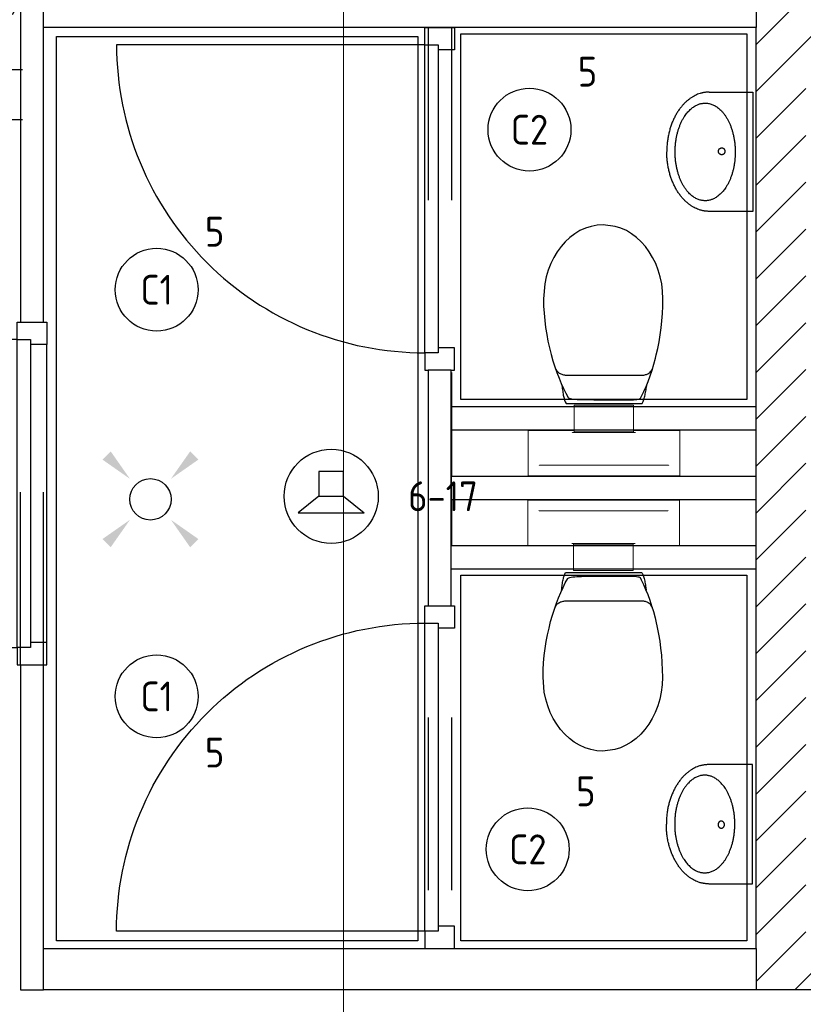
# Model space of a CAD drawing. Header units: millimetres. Extents: x -38031 to 110605, y -30229 to 92226.
# Tile 178 of 256: x 75883 to 78247, y 18356 to 21329. Entities that reach past the tile are written whole.
import ezdxf
from ezdxf.enums import TextEntityAlignment as Align

# ---------------------------------------------------------------- set-up
doc = ezdxf.new("R2010")
doc.units = ezdxf.units.MM
doc.header["$LTSCALE"] = 50
doc.set_wipeout_variables(frame=1)
for name, pattern in [('HIDDEN2', [4.7625, 3.175, -1.5875]), ('STYLE_01', [0.41664, 0.20828, -0.20836]), ('STYLE_07', [1.875, 0.625, -0.20828, 0.625, -0.20836, 0.06943, -0.13893])]:
    doc.linetypes.add(name, pattern=pattern)
for name, color, linetype in [('AL$1A---_ALGEMEEN', 8, 'Continuous'), ('AM$1A---_ARCERING', 8, 'Continuous'), ('BOUWKUNDIG', 8, 'Continuous'), ('EB6421--_ATTRIB', 2, 'Continuous'), ('EL6121--', 3, 'Continuous'), ('EL6222--', 3, 'Continuous'), ('EL6311--', 3, 'Continuous'), ('EL6421--', 3, 'Continuous')]:
    doc.layers.add(name, color=color, linetype=linetype)
doc.layers.add('stramien', color=1, linetype='Continuous', lineweight=15)
doc.styles.add('BURO-018', font='iso.shx', dxfattribs={"height": 90})
doc.styles.add('NORATT', font='isocp.shx')

# ---------------------------------------------------------------- blocks, each defined once
blk = doc.blocks.new('E00411')
at = {"color": 0, "linetype": 'Continuous'}
blk.add_circle((0, 0), 1.25, dxfattribs=at)
for points in [[(-2.892, 2.396), (-2.396, 2.892), (-1.237, 1.237)], [(2.396, 2.892), (2.892, 2.396), (1.237, 1.237)], [(-2.396, -2.892), (-2.892, -2.396), (-1.237, -1.237)], [(2.892, -2.396), (2.396, -2.892), (1.237, -1.237)]]:
    blk.add_solid(points, dxfattribs=at)
at = {"color": 0, "linetype": 'Continuous', "style": 'BURO-018'}
for tag, p in [('E_GKAST', (0, 8)), ('E_GROEP', (0, 5)), ('E_SLET1', (4.5, 2)), ('E_GROEP', (0, 0)), ('E_GKAST', (0, 0))]:
    blk.add_attdef(tag, text='', height=1.8, dxfattribs=at).set_placement(p, align=Align.MIDDLE)
at = {"color": 0, "linetype": 'Continuous', "style": 'BURO-018', "flags": 1}
for tag, p in [('E_SGROEP', (4.5, 5)), ('E_MATCODE', (0, 0)), ('E_SGROEP', (0, 0))]:
    blk.add_attdef(tag, text='', height=1.8, dxfattribs=at).set_placement(p, align=Align.MIDDLE)
blk = doc.blocks.new('1115B3A')
at = {"color": 0, "linetype": 'Continuous'}
blk.add_circle((0, 0), 2.5, dxfattribs=at)
at = {"color": 0, "linetype": 'Continuous', "style": 'BURO-018'}
for tag, p in [('E_GKAST', (0, 8)), ('E_GROEP', (0, 5)), ('E_SGROEP', (4.5, 5)), ('E_ARMCODE', (0, 0)), ('E_SLET', (4.5, -1))]:
    blk.add_attdef(tag, text='', height=1.8, dxfattribs=at).set_placement(p, align=Align.MIDDLE)
blk = doc.blocks.new('E00126')
at = {"color": 0, "linetype": 'Continuous'}
for p, q in [((-3, 4.5), (3, 4.5)), ((-1.5, 1), (-1.5, 4.5)), ((1.5, 1), (1.5, 4.5))]:
    blk.add_line(p, q, dxfattribs=at)
for centre in [(-1.5, 6), (1.5, 6)]:
    blk.add_arc(centre, 1.5, 180, 0, dxfattribs=at)
at = {"color": 0, "linetype": 'Continuous', "style": 'BURO-018'}
for tag, p in [('E_GKAST', (0, 11.5)), ('E_GROEP', (0, 8.5)), ('E_SGROEP', (4.5, 8.5))]:
    blk.add_attdef(tag, text='', height=1.8, dxfattribs=at).set_placement(p, align=Align.MIDDLE)
at = {"color": 0, "linetype": 'Continuous', "style": 'BURO-018', "flags": 1}
for tag, p in [('E_VERMCODE', (13, 8.5)), ('E_MATCODE', (0, 0))]:
    blk.add_attdef(tag, text='', height=1.8, dxfattribs=at).set_placement(p, align=Align.MIDDLE)
blk = doc.blocks.new('E00170')
at = {"color": 0, "linetype": 'Continuous'}
for q in [(5, 8.66), (-5, -8.66)]:
    blk.add_line((0, 0), q, dxfattribs=at)
for points in [[(5, 8.66, 0, 1, 0), (3.5, 6.062, 1, 1, 0)], [(-5, -8.66, 0, 1, 0), (-3.5, -6.062, 1, 1, 0)]]:
    blk.add_lwpolyline(points, format="xyseb", dxfattribs=at)
at = {"color": 0, "const_width": 0.5}
blk.add_lwpolyline([(-0.25, 0, 1), (0.25, 0, 1)], format="xyb", close=True, dxfattribs=at)
at = {"color": 0, "linetype": 'Continuous'}
blk.add_circle((0, 0), 0.5, dxfattribs=at)
blk = doc.blocks.new('E00497')
at = {"color": 0}
for p, q in [((0, 0.75), (1, 2)), ((1, -2), (1, 2)), ((0, 0.75), (-1.5, 0.75)), ((0, -0.75), (0, 0.75)), ((-1.5, -0.75), (0, -0.75)), ((0, -0.75), (1, -2))]:
    blk.add_line(p, q, dxfattribs=at)
blk.add_line((-1.5, 0.75), (-1.5, -0.75))
blk.add_circle((0, 0), 2.841, dxfattribs=at)
at = {"color": 0, "linetype": 'Continuous', "style": 'BURO-018'}
blk.add_attdef('E_TEXT1', text='', height=1.8, dxfattribs=at).set_placement((0, 4.5), align=Align.MIDDLE)
at = {"color": 0, "linetype": 'Continuous', "style": 'BURO-018', "flags": 1}
blk.add_attdef('E_MATCODE', text='', height=1.8, dxfattribs=at).set_placement((0, 0), align=Align.MIDDLE)
blk = doc.blocks.new('32x_hout-mk 806a-p')
at = {"color": 0}
for points in [[(-20.7, -67), (-20.7, 0), (-110.7, 0), (-110.7, -67)], [(-110.7, -967), (-20.7, -967), (-20.7, -1034), (-110.7, -1034)]]:
    blk.add_wipeout(points, dxfattribs=at).dxf.layer = 'AL$1A---_ALGEMEEN'
at = {"layer": 'AL$1A---_ALGEMEEN', "color": 0}
for points in [[(-20.7, -67), (-20.7, 0), (-110.7, 0), (-110.7, -67)], [(909, -959.2), (908.2, -936.4), (906.8, -913.6), (904.8, -890.8), (902.3, -868.2), (899.2, -845.5), (895.6, -823), (891.4, -800.6), (886.7, -778.2), (881.4, -756), (875.6, -734), (869.2, -712), (862.4, -690.3), (854.9, -668.7), (847, -647.3), (838.5, -626.1), (829.5, -605.1), (820, -584.4), (810, -563.9), (799.5, -543.6), (788.5, -523.6), (777, -503.9), (765, -484.5), (752.6, -465.3), (739.6, -446.5), (726.3, -428), (712.5, -409.8), (698.2, -392), (683.5, -374.5), (668.4, -357.5), (652.8, -340.7), (636.9, -324.4), (620.6, -308.5), (603.8, -292.9), (586.7, -277.8), (569.3, -263.1), (551.5, -248.8), (533.3, -235), (514.8, -221.6), (496, -208.7), (476.8, -196.3), (457.4, -184.3), (437.7, -172.8), (417.7, -161.8), (397.4, -151.3), (376.9, -141.3), (356.2, -131.8), (335.2, -122.8), (314, -114.3), (292.6, -106.4), (271, -98.9), (249.3, -92), (227.3, -85.7), (205.3, -79.9), (183.1, -74.6), (160.7, -69.9), (138.3, -65.7), (115.8, -62.1), (93.1, -59), (70.4, -56.5), (47.7, -54.5), (24.9, -53.1), (2.1, -52.3), (-20.7, -52), (-20.7, -982), (909.3, -982)], [(-110.7, -967), (-20.7, -967), (-20.7, -1034), (-110.7, -1034)]]:
    blk.add_lwpolyline(points, close=True, dxfattribs=at)
at = {"color": 0}
blk.add_wipeout([(-60.7, -52), (-20.7, -52), (-20.7, -982), (-60.7, -982)], dxfattribs=at).dxf.layer = 'AL$1A---_ALGEMEEN'
at = {"layer": 'AL$1A---_ALGEMEEN', "color": 0}
blk.add_lwpolyline([(-60.7, -52), (-20.7, -52), (-20.7, -982), (-60.7, -982)], close=True, dxfattribs=at)
blk = doc.blocks.new('32x_hout-mk 806as-p')
at = {"color": 0}
for points in [[(-20.7, -67), (-20.7, 0), (-110.7, 0), (-110.7, -67)], [(-110.7, -967), (-20.7, -967), (-20.7, -1034), (-110.7, -1034)]]:
    blk.add_wipeout(points, dxfattribs=at).dxf.layer = 'AL$1A---_ALGEMEEN'
at = {"layer": 'AL$1A---_ALGEMEEN', "color": 0}
for points in [[(-20.7, -67), (-20.7, 0), (-110.7, 0), (-110.7, -67)], [(909, -74.8), (908.2, -97.6), (906.8, -120.4), (904.8, -143.2), (902.3, -165.8), (899.2, -188.5), (895.6, -211), (891.4, -233.4), (886.7, -255.8), (881.4, -278), (875.6, -300), (869.2, -322), (862.4, -343.7), (854.9, -365.3), (847, -386.7), (838.5, -407.9), (829.5, -428.9), (820, -449.6), (810, -470.1), (799.5, -490.4), (788.5, -510.4), (777, -530.1), (765, -549.5), (752.6, -568.7), (739.6, -587.5), (726.3, -606), (712.5, -624.2), (698.2, -642), (683.5, -659.5), (668.4, -676.5), (652.8, -693.3), (636.9, -709.6), (620.6, -725.5), (603.8, -741.1), (586.7, -756.2), (569.3, -770.9), (551.5, -785.2), (533.3, -799), (514.8, -812.4), (496, -825.3), (476.8, -837.7), (457.4, -849.7), (437.7, -861.2), (417.7, -872.2), (397.4, -882.7), (376.9, -892.7), (356.2, -902.2), (335.2, -911.2), (314, -919.7), (292.6, -927.6), (271, -935.1), (249.3, -942), (227.3, -948.3), (205.3, -954.1), (183.1, -959.4), (160.7, -964.1), (138.3, -968.3), (115.8, -971.9), (93.1, -975), (70.4, -977.5), (47.7, -979.5), (24.9, -980.9), (2.1, -981.7), (-20.7, -982), (-20.7, -52), (909.3, -52)], [(-110.7, -967), (-20.7, -967), (-20.7, -1034), (-110.7, -1034)]]:
    blk.add_lwpolyline(points, close=True, dxfattribs=at)
at = {"color": 0}
blk.add_wipeout([(-60.7, -52), (-20.7, -52), (-20.7, -982), (-60.7, -982)], dxfattribs=at).dxf.layer = 'AL$1A---_ALGEMEEN'
at = {"layer": 'AL$1A---_ALGEMEEN', "color": 0}
blk.add_lwpolyline([(-60.7, -52), (-20.7, -52), (-20.7, -982), (-60.7, -982)], close=True, dxfattribs=at)
blk = doc.blocks.new('32x_hout-mk 810-a')
at = {"color": 0}
blk.add_wipeout([(-20.7, -1023), (-20.7, -11), (-110.7, -11), (-110.7, -1023)], dxfattribs=at).dxf.layer = 'AL$1A---_ALGEMEEN'
at = {"layer": 'AL$1A---_ALGEMEEN', "color": 0}
blk.add_lwpolyline([(-20.7, -1023), (-20.7, -11), (-110.7, -11), (-110.7, -1023)], close=True, dxfattribs=at)
at = {"color": 0}
for points in [[(-20.7, -67), (-20.7, 0), (-110.7, 0), (-110.7, -67)], [(-110.7, -967), (-20.7, -967), (-20.7, -1034), (-110.7, -1034)]]:
    blk.add_wipeout(points, dxfattribs=at).dxf.layer = 'AL$1A---_ALGEMEEN'
at = {"layer": 'AL$1A---_ALGEMEEN', "color": 0}
for points in [[(-20.7, -67), (-20.7, 0), (-110.7, 0), (-110.7, -67)], [(909, -959.2), (908.2, -936.4), (906.8, -913.6), (904.8, -890.8), (902.3, -868.2), (899.2, -845.5), (895.6, -823), (891.4, -800.6), (886.7, -778.2), (881.4, -756), (875.6, -734), (869.2, -712), (862.4, -690.3), (854.9, -668.7), (847, -647.3), (838.5, -626.1), (829.5, -605.1), (820, -584.4), (810, -563.9), (799.5, -543.6), (788.5, -523.6), (777, -503.9), (765, -484.5), (752.6, -465.3), (739.6, -446.5), (726.3, -428), (712.5, -409.8), (698.2, -392), (683.5, -374.5), (668.4, -357.5), (652.8, -340.7), (636.9, -324.4), (620.6, -308.5), (603.8, -292.9), (586.7, -277.8), (569.3, -263.1), (551.5, -248.8), (533.3, -235), (514.8, -221.6), (496, -208.7), (476.8, -196.3), (457.4, -184.3), (437.7, -172.8), (417.7, -161.8), (397.4, -151.3), (376.9, -141.3), (356.2, -131.8), (335.2, -122.8), (314, -114.3), (292.6, -106.4), (271, -98.9), (249.3, -92), (227.3, -85.7), (205.3, -79.9), (183.1, -74.6), (160.7, -69.9), (138.3, -65.7), (115.8, -62.1), (93.1, -59), (70.4, -56.5), (47.7, -54.5), (24.9, -53.1), (2.1, -52.3), (-20.7, -52), (-20.7, -982), (909.3, -982)], [(-110.7, -967), (-20.7, -967), (-20.7, -1034), (-110.7, -1034)]]:
    blk.add_lwpolyline(points, close=True, dxfattribs=at)
at = {"color": 0}
blk.add_wipeout([(-60.7, -52), (-20.7, -52), (-20.7, -982), (-60.7, -982)], dxfattribs=at).dxf.layer = 'AL$1A---_ALGEMEEN'
at = {"layer": 'AL$1A---_ALGEMEEN', "color": 0}
blk.add_lwpolyline([(-60.7, -52), (-20.7, -52), (-20.7, -982), (-60.7, -982)], close=True, dxfattribs=at)
blk = doc.blocks.new('toil. 10 top')
at = {"color": 0, "lineweight": 5}
blk.add_wipeout([(-202.38, 176.35), (202.64, 176.35), (202.64, 77.25), (-202.38, 77.25)], dxfattribs=at).dxf.layer = 'AL$1A---_ALGEMEEN'
at = {"color": 0}
blk.add_wipeout([(-126.41, -63.78), (-125.9, -59.46), (-125.39, -54.88), (-124.88, -50.82), (-124.12, -47.01), (-123.61, -42.94), (-123.1, -39.13), (-122.34, -35.57), (-121.58, -32.02), (-120.82, -28.71), (-120.05, -25.66), (-119.29, -22.87), (-118.27, -19.82), (-117.51, -17.28), (-116.5, -14.99), (-113.95, -10.42), (115.23, -9.66), (116.5, -11.69), (117.77, -13.97), (119.04, -16.52), (120.06, -19.31), (121.08, -22.36), (122.09, -25.41), (122.86, -28.71), (123.87, -32.02), (124.64, -36.08), (125.14, -39.64), (125.91, -43.45), (126.67, -47.52), (127.18, -51.33), (127.94, -55.39), (129.46, -63.27)], dxfattribs=at).dxf.layer = 'AL$1A---_ALGEMEEN'
at = {"layer": 'AL$1A---_ALGEMEEN', "color": 0, "lineweight": 5, "flags": 128}
blk.add_lwpolyline([(-202.38, 176.35), (202.64, 176.35), (202.64, 77.25), (-202.38, 77.25), (-202.38, 176.35)], dxfattribs=at)
at = {"layer": 'AL$1A---_ALGEMEEN', "color": 0, "flags": 128}
blk.add_lwpolyline([(-126.41, -63.78), (-125.9, -59.46), (-125.39, -54.88), (-124.88, -50.82), (-124.12, -47.01), (-123.61, -42.94), (-123.1, -39.13), (-122.34, -35.57), (-121.58, -32.02), (-120.82, -28.71), (-120.05, -25.66), (-119.29, -22.87), (-118.27, -19.82), (-117.51, -17.28), (-116.5, -14.99), (-113.95, -10.42), (115.23, -9.66), (116.5, -11.69), (117.77, -13.97), (119.04, -16.52), (120.06, -19.31), (121.08, -22.36), (122.09, -25.41), (122.86, -28.71), (123.87, -32.02), (124.64, -36.08), (125.14, -39.64), (125.91, -43.45), (126.67, -47.52), (127.18, -51.33), (127.94, -55.39), (129.46, -63.27)], dxfattribs=at)
at = {"color": 0, "lineweight": 5}
blk.add_wipeout([(-89.82, 75.21), (89.57, 75.21), (89.57, -4.57), (-89.82, -4.57)], dxfattribs=at).dxf.layer = 'AL$1A---_ALGEMEEN'
at = {"color": 0}
blk.add_wipeout([(-182.05, -326), (-181.8, -304.15), (-180.53, -282.55), (-178.5, -260.95), (-175.96, -239.61), (-172.4, -218.77), (-168.59, -198.19), (-164.01, -177.86), (-159.18, -158.29), (-153.59, -139.24), (-147.75, -120.94), (-141.65, -103.15), (-135.3, -86.65), (-128.69, -70.89), (-121.83, -55.65), (-114.97, -41.42), (-107.86, -28.46), (-106.59, -27.19), (-104.3, -25.92), (-101, -24.9), (-96.93, -24.14), (-92.1, -23.38), (-86.51, -22.87), (-80.16, -22.36), (-73.04, -22.11), (-65.68, -21.85), (-57.29, -21.6), (-48.65, -21.6), (-39.5, -21.6), (-29.85, -21.34), (-19.68, -21.34), (1.41, -21.34), (11.81, -21.34), (22.49, -21.34), (32.4, -21.34), (42.31, -21.09), (51.2, -21.09), (60.09, -20.84), (68.22, -20.84), (76.1, -20.84), (82.96, -21.09), (89.32, -21.34), (95.16, -21.6), (99.99, -22.11), (104.05, -22.87), (107.1, -23.63), (110.66, -25.66), (113.96, -32.52), (120.82, -45.99), (127.43, -60.98), (133.78, -76.74), (139.63, -93.25), (145.47, -110.27), (150.81, -128.31), (155.89, -147.11), (158.18, -156.77), (162.5, -176.33), (166.56, -196.41), (169.86, -216.99), (172.66, -238.34), (174.95, -259.93), (176.73, -281.79), (177.74, -303.64), (178.25, -326), (177.23, -348.87), (174.44, -370.981), (170.12, -392.571), (164.02, -412.651), (156.4, -432.471), (147.25, -450.511), (136.83, -467.791), (125.4, -483.801), (112.44, -498.031), (98.72, -510.981), (83.73, -522.161), (67.97, -531.821), (51.45, -539.191), (34.43, -544.781), (-1.9, -549.101), (-20.19, -548.081), (-38.23, -544.781), (-55.51, -539.191), (-72.03, -531.821), (-87.78, -522.161), (-102.52, -510.981), (-116.5, -498.031), (-129.2, -483.801), (-140.89, -467.791), (-151.31, -450.511), (-160.46, -432.471), (-168.08, -412.651), (-174.18, -392.571), (-178.5, -370.981)], dxfattribs=at).dxf.layer = 'AL$1A---_ALGEMEEN'
at = {"layer": 'AL$1A---_ALGEMEEN', "color": 0}
blk.add_line((460, 0), (-460, 0), dxfattribs=at)
at = {"layer": 'AL$1A---_ALGEMEEN', "color": 0, "lineweight": 5, "flags": 128}
blk.add_lwpolyline([(-89.82, 75.21), (89.57, 75.21), (89.57, -4.57), (-89.82, -4.57), (-89.82, 75.21)], dxfattribs=at)
at = {"layer": 'AL$1A---_ALGEMEEN', "color": 0, "flags": 128}
blk.add_lwpolyline([(-182.05, -326), (-181.8, -304.15), (-180.53, -282.55), (-178.5, -260.95), (-175.96, -239.61), (-172.4, -218.77), (-168.59, -198.19), (-164.01, -177.86), (-159.18, -158.29), (-153.59, -139.24), (-147.75, -120.94), (-141.65, -103.15), (-135.3, -86.65), (-128.69, -70.89), (-121.83, -55.65), (-114.97, -41.42), (-107.86, -28.46), (-106.59, -27.19), (-104.3, -25.92), (-101, -24.9), (-96.93, -24.14), (-92.1, -23.38), (-86.51, -22.87), (-80.16, -22.36), (-73.04, -22.11), (-65.68, -21.85), (-57.29, -21.6), (-48.65, -21.6), (-39.5, -21.6), (-29.85, -21.34), (-19.68, -21.34), (1.41, -21.34), (11.81, -21.34), (22.49, -21.34), (32.4, -21.34), (42.31, -21.09), (51.2, -21.09), (60.09, -20.84), (68.22, -20.84), (76.1, -20.84), (82.96, -21.09), (89.32, -21.34), (95.16, -21.6), (99.99, -22.11), (104.05, -22.87), (107.1, -23.63), (110.66, -25.66), (113.96, -32.52), (120.82, -45.99), (127.43, -60.98), (133.78, -76.74), (139.63, -93.25), (145.47, -110.27), (150.81, -128.31), (155.89, -147.11), (158.18, -156.77), (162.5, -176.33), (166.56, -196.41), (169.86, -216.99), (172.66, -238.34), (174.95, -259.93), (176.73, -281.79), (177.74, -303.64), (178.25, -326), (177.23, -348.87), (174.44, -370.981), (170.12, -392.571), (164.02, -412.651), (156.4, -432.471), (147.25, -450.511), (136.83, -467.791), (125.4, -483.801), (112.44, -498.031), (98.72, -510.981), (83.73, -522.161), (67.97, -531.821), (51.45, -539.191), (34.43, -544.781), (-1.9, -549.101), (-20.19, -548.081), (-38.23, -544.781), (-55.51, -539.191), (-72.03, -531.821), (-87.78, -522.161), (-102.52, -510.981), (-116.5, -498.031), (-129.2, -483.801), (-140.89, -467.791), (-151.31, -450.511), (-160.46, -432.471), (-168.08, -412.651), (-174.18, -392.571), (-178.5, -370.981), (-182.05, -326)], dxfattribs=at)
at = {"color": 0, "lineweight": 5}
for points in [[(-228.05, 208.36), (-228.05, 71.4), (-89.82, 71.4)], [(89.82, 71.4), (229.32, 71.4), (229.32, 208.87)]]:
    blk.add_wipeout(points, dxfattribs=at).dxf.layer = 'AL$1A---_ALGEMEEN'
at = {"color": 0}
blk.add_wipeout([(-145.72, -115.35), (-144.45, -112.56), (-142.92, -110.01), (-141.14, -107.73), (-139.11, -105.19), (-137.08, -103.41), (-134.79, -101.88), (-132.25, -100.36), (-129.71, -99.09), (-127.17, -98.33), (-124.37, -97.31), (-121.83, -96.8), (-119.04, -96.29), (-116.24, -96.04), (-113.45, -95.79), (-107.86, -95.54), (110.66, -95.54), (112.95, -95.79), (115.74, -95.79), (118.28, -96.04), (120.82, -96.04), (123.36, -96.55), (125.91, -97.06), (128.19, -97.82), (130.73, -98.83), (133.02, -99.85), (135.31, -101.12), (137.59, -102.9), (139.63, -104.68), (141.66, -107.22), (143.44, -109.51), (147, -115.35)], dxfattribs=at).dxf.layer = 'AL$1A---_ALGEMEEN'
at = {"layer": 'AL$1A---_ALGEMEEN', "color": 0, "lineweight": 5}
blk.add_line((-228.05, 208.36), (229.32, 208.36), dxfattribs=at)
at = {"layer": 'AL$1A---_ALGEMEEN', "color": 0}
blk.add_line((460, 70), (-460, 70), dxfattribs=at)
at = {"layer": 'AL$1A---_ALGEMEEN', "color": 0, "lineweight": 5, "flags": 128}
for points in [[(-228.05, 208.36), (-228.05, 71.4), (-89.82, 71.4)], [(89.82, 71.4), (229.32, 71.4), (229.32, 208.87)]]:
    blk.add_lwpolyline(points, dxfattribs=at)
at = {"layer": 'AL$1A---_ALGEMEEN', "color": 0, "flags": 128}
blk.add_lwpolyline([(-145.72, -115.35), (-144.45, -112.56), (-142.92, -110.01), (-141.14, -107.73), (-139.11, -105.19), (-137.08, -103.41), (-134.79, -101.88), (-132.25, -100.36), (-129.71, -99.09), (-127.17, -98.33), (-124.37, -97.31), (-121.83, -96.8), (-119.04, -96.29), (-116.24, -96.04), (-113.45, -95.79), (-107.86, -95.54), (110.66, -95.54), (112.95, -95.79), (115.74, -95.79), (118.28, -96.04), (120.82, -96.04), (123.36, -96.55), (125.91, -97.06), (128.19, -97.82), (130.73, -98.83), (133.02, -99.85), (135.31, -101.12), (137.59, -102.9), (139.63, -104.68), (141.66, -107.22), (143.44, -109.51), (147, -115.35)], dxfattribs=at)
blk = doc.blocks.new('fonteintje 360 x 240')
at = {"color": 0}
blk.add_wipeout([(0, -132.1), (180, -132.1), (180, -133.1), (180, -134.2), (179.9, -135.3), (179.9, -136.3), (179.9, -137.4), (179.8, -138.5), (179.7, -139.5), (179.6, -140.6), (179.5, -141.6), (179.4, -142.7), (179.3, -143.7), (179.2, -144.8), (179, -145.8), (178.8, -146.8), (178.7, -147.9), (178.5, -148.9), (178.3, -150), (178.1, -151), (177.9, -152), (177.6, -153), (177.4, -154.1), (177.2, -155.1), (176.9, -156.1), (176.6, -157.1), (176.3, -158.2), (176, -159.2), (175.7, -160.2), (175.4, -161.2), (175, -162.2), (174.7, -163.2), (174.3, -164.2), (174, -165.2), (173.6, -166.2), (173.2, -167.2), (172.8, -168.2), (172.4, -169.2), (171.9, -170.2), (171.5, -171.2), (171, -172.1), (170.6, -173.1), (170.1, -174.1), (169.6, -175.1), (169.1, -176.1), (168.6, -177), (168.1, -178), (167.5, -179), (167, -179.9), (166.4, -180.9), (165.9, -181.9), (165.3, -182.8), (164.7, -183.8), (164.1, -184.7), (163.5, -185.7), (162.8, -186.6), (162.2, -187.6), (161.5, -188.5), (160.9, -189.5), (160.2, -190.4), (159.5, -191.4), (158.8, -192.3), (158.1, -193.2), (157.4, -194.2), (156.6, -195.1), (155.9, -196), (155.1, -197), (154.4, -197.9), (153.6, -198.8), (152.8, -199.7), (152, -200.6), (151.2, -201.5), (150.4, -202.4), (149.6, -203.3), (148.8, -204.1), (147.9, -205), (147.1, -205.9), (146.2, -206.7), (145.4, -207.6), (144.5, -208.4), (143.6, -209.3), (142.7, -210.1), (141.8, -210.9), (140.9, -211.7), (140, -212.6), (139.1, -213.4), (138.2, -214.2), (137.2, -215), (136.3, -215.8), (135.3, -216.5), (134.4, -217.3), (133.4, -218.1), (132.4, -218.8), (131.4, -219.6), (130.4, -220.4), (129.4, -221.1), (128.4, -221.8), (127.4, -222.6), (126.3, -223.3), (125.3, -224), (124.2, -224.8), (123.2, -225.5), (122.1, -226.2), (121, -226.9), (119.9, -227.6), (118.8, -228.2), (117.7, -228.9), (116.6, -229.6), (115.5, -230.3), (114.4, -230.9), (113.2, -231.6), (112.1, -232.2), (110.9, -232.9), (109.8, -233.5), (108.6, -234.1), (107.4, -234.8), (106.2, -235.4), (105, -236), (103.8, -236.6), (102.6, -237.2), (101.4, -237.8), (100.2, -238.4), (98.9, -239), (97.7, -239.5), (96.4, -240.1), (95.2, -240.7), (93.9, -241.2), (92.6, -241.8), (91.3, -242.3), (90, -242.9), (88.7, -243.4), (87.4, -243.9), (86.1, -244.4), (84.8, -244.9), (83.4, -245.4), (82.1, -245.9), (80.8, -246.4), (79.5, -246.9), (78.1, -247.3), (76.8, -247.8), (75.5, -248.2), (74.1, -248.7), (72.8, -249.1), (71.4, -249.5), (70.1, -250), (68.7, -250.4), (67.4, -250.8), (66, -251.1), (64.6, -251.5), (63.3, -251.9), (61.9, -252.3), (60.5, -252.6), (59.1, -253), (57.8, -253.3), (56.4, -253.6), (55, -254), (53.6, -254.3), (52.2, -254.6), (50.8, -254.9), (49.4, -255.2), (48, -255.4), (46.6, -255.7), (45.2, -256), (43.8, -256.2), (42.4, -256.5), (41, -256.7), (39.5, -256.9), (38.1, -257.2), (36.7, -257.4), (35.3, -257.6), (33.8, -257.8), (32.4, -258), (31, -258.2), (29.5, -258.3), (28.1, -258.5), (26.6, -258.6), (25.2, -258.8), (23.7, -258.9), (22.3, -259.1), (20.8, -259.2), (19.3, -259.3), (17.9, -259.4), (16.4, -259.5), (14.9, -259.6), (13.4, -259.7), (12, -259.7), (10.5, -259.8), (9, -259.8), (7.5, -259.9), (6, -259.9), (4.5, -260), (3, -260), (1.5, -260), (0, -260)], dxfattribs=at).dxf.layer = 'AL$1A---_ALGEMEEN'
at = {"layer": 'AL$1A---_ALGEMEEN', "color": 0}
blk.add_open_spline([(180, -132.1), (180, -166.3), (131.8, -225.7), (48.2, -260), (0, -260)], degree=2, dxfattribs=at)
at = {"color": 0}
blk.add_wipeout([(180, -132.1), (180, 0), (-180, 0), (-180, -132.1)], dxfattribs=at).dxf.layer = 'AL$1A---_ALGEMEEN'
at = {"layer": 'AL$1A---_ALGEMEEN', "color": 0}
blk.add_lwpolyline([(180, -132.1), (180, 0), (-180, 0), (-180, -132.1)], dxfattribs=at)
at = {"color": 0}
blk.add_wipeout([(0, -132.1), (-180, -132.1), (-180, -133.1), (-180, -134.2), (-179.9, -135.3), (-179.9, -136.3), (-179.9, -137.4), (-179.8, -138.5), (-179.7, -139.5), (-179.6, -140.6), (-179.5, -141.6), (-179.4, -142.7), (-179.3, -143.7), (-179.2, -144.8), (-179, -145.8), (-178.8, -146.8), (-178.7, -147.9), (-178.5, -148.9), (-178.3, -150), (-178.1, -151), (-177.9, -152), (-177.6, -153), (-177.4, -154.1), (-177.2, -155.1), (-176.9, -156.1), (-176.6, -157.1), (-176.3, -158.2), (-176, -159.2), (-175.7, -160.2), (-175.4, -161.2), (-175, -162.2), (-174.7, -163.2), (-174.3, -164.2), (-174, -165.2), (-173.6, -166.2), (-173.2, -167.2), (-172.8, -168.2), (-172.4, -169.2), (-171.9, -170.2), (-171.5, -171.2), (-171, -172.1), (-170.6, -173.1), (-170.1, -174.1), (-169.6, -175.1), (-169.1, -176.1), (-168.6, -177), (-168.1, -178), (-167.5, -179), (-167, -179.9), (-166.4, -180.9), (-165.9, -181.9), (-165.3, -182.8), (-164.7, -183.8), (-164.1, -184.7), (-163.5, -185.7), (-162.8, -186.6), (-162.2, -187.6), (-161.5, -188.5), (-160.9, -189.5), (-160.2, -190.4), (-159.5, -191.4), (-158.8, -192.3), (-158.1, -193.2), (-157.4, -194.2), (-156.6, -195.1), (-155.9, -196), (-155.1, -197), (-154.4, -197.9), (-153.6, -198.8), (-152.8, -199.7), (-152, -200.6), (-151.2, -201.5), (-150.4, -202.4), (-149.6, -203.3), (-148.8, -204.1), (-147.9, -205), (-147.1, -205.9), (-146.2, -206.7), (-145.4, -207.6), (-144.5, -208.4), (-143.6, -209.3), (-142.7, -210.1), (-141.8, -210.9), (-140.9, -211.7), (-140, -212.6), (-139.1, -213.4), (-138.2, -214.2), (-137.2, -215), (-136.3, -215.8), (-135.3, -216.5), (-134.4, -217.3), (-133.4, -218.1), (-132.4, -218.8), (-131.4, -219.6), (-130.4, -220.4), (-129.4, -221.1), (-128.4, -221.8), (-127.4, -222.6), (-126.3, -223.3), (-125.3, -224), (-124.2, -224.8), (-123.2, -225.5), (-122.1, -226.2), (-121, -226.9), (-119.9, -227.6), (-118.8, -228.2), (-117.7, -228.9), (-116.6, -229.6), (-115.5, -230.3), (-114.4, -230.9), (-113.2, -231.6), (-112.1, -232.2), (-110.9, -232.9), (-109.8, -233.5), (-108.6, -234.1), (-107.4, -234.8), (-106.2, -235.4), (-105, -236), (-103.8, -236.6), (-102.6, -237.2), (-101.4, -237.8), (-100.2, -238.4), (-98.9, -239), (-97.7, -239.5), (-96.4, -240.1), (-95.2, -240.7), (-93.9, -241.2), (-92.6, -241.8), (-91.3, -242.3), (-90, -242.9), (-88.7, -243.4), (-87.4, -243.9), (-86.1, -244.4), (-84.8, -244.9), (-83.4, -245.4), (-82.1, -245.9), (-80.8, -246.4), (-79.5, -246.9), (-78.1, -247.3), (-76.8, -247.8), (-75.5, -248.2), (-74.1, -248.7), (-72.8, -249.1), (-71.4, -249.5), (-70.1, -250), (-68.7, -250.4), (-67.4, -250.8), (-66, -251.1), (-64.6, -251.5), (-63.3, -251.9), (-61.9, -252.3), (-60.5, -252.6), (-59.1, -253), (-57.8, -253.3), (-56.4, -253.6), (-55, -254), (-53.6, -254.3), (-52.2, -254.6), (-50.8, -254.9), (-49.4, -255.2), (-48, -255.4), (-46.6, -255.7), (-45.2, -256), (-43.8, -256.2), (-42.4, -256.5), (-41, -256.7), (-39.5, -256.9), (-38.1, -257.2), (-36.7, -257.4), (-35.3, -257.6), (-33.8, -257.8), (-32.4, -258), (-31, -258.2), (-29.5, -258.3), (-28.1, -258.5), (-26.6, -258.6), (-25.2, -258.8), (-23.7, -258.9), (-22.3, -259.1), (-20.8, -259.2), (-19.3, -259.3), (-17.9, -259.4), (-16.4, -259.5), (-14.9, -259.6), (-13.4, -259.7), (-12, -259.7), (-10.5, -259.8), (-9, -259.8), (-7.5, -259.9), (-6, -259.9), (-4.5, -260), (-3, -260), (-1.5, -260), (0, -260)], dxfattribs=at).dxf.layer = 'AL$1A---_ALGEMEEN'
at = {"layer": 'AL$1A---_ALGEMEEN', "color": 0}
blk.add_open_spline([(-180, -132.1), (-180, -166.3), (-131.8, -225.7), (-48.2, -260), (0, -260)], degree=2, dxfattribs=at)
at = {"color": 0}
blk.add_wipeout([(-0.6, -234.9), (-15.1, -234.4), (-29.3, -233.1), (-43.4, -231), (-57, -228), (-70, -224.2), (-82.4, -219.6), (-94, -214.3), (-104.8, -208.3), (-114.5, -201.7), (-123.1, -194.6), (-130.5, -186.9), (-136.7, -178.9), (-141.5, -170.5), (-145.1, -161.9), (-147.2, -153.1), (-147.9, -144.2), (-147.2, -135.3), (-145.1, -126.5), (-141.5, -117.8), (-136.7, -109.5), (-130.5, -101.4), (-123.1, -93.8), (-114.5, -86.6), (-104.8, -80), (-94, -74), (-82.4, -68.7), (-70, -64.2), (-57, -60.4), (-43.4, -57.4), (-29.3, -55.2), (-15.1, -53.9), (-0.6, -53.5), (13.8, -53.9), (28.1, -55.2), (42.1, -57.4), (55.7, -60.4), (68.8, -64.2), (81.2, -68.7), (92.8, -74), (103.5, -80), (113.2, -86.6), (121.8, -93.8), (129.3, -101.4), (135.4, -109.5), (140.3, -117.8), (143.8, -126.5), (146, -135.3), (146.7, -144.2), (146, -153.1), (143.8, -161.9), (140.3, -170.5), (135.4, -178.9), (129.3, -186.9), (121.8, -194.6), (113.2, -201.7), (103.5, -208.3), (92.8, -214.3), (81.2, -219.6), (68.8, -224.2), (55.7, -228), (42.1, -231), (28.1, -233.1), (13.8, -234.4)], dxfattribs=at).dxf.layer = 'AL$1A---_ALGEMEEN'
at = {"layer": 'AL$1A---_ALGEMEEN', "color": 0}
blk.add_open_spline([(-74.3, -65.6), (-40.1, -53.5), (38.8, -53.5), (107.2, -77.8), (146.7, -119.9), (146.7, -168.5), (107.2, -210.6), (38.8, -234.9), (-40.1, -234.9), (-108.4, -210.6), (-147.9, -168.5), (-147.9, -119.9), (-108.4, -77.8), (-74.3, -65.6)], degree=2, dxfattribs=at)
at = {"color": 0}
blk.add_wipeout([(1.3, -104), (0.3, -104), (-0.7, -103.8), (-1.7, -103.6), (-2.7, -103.3), (-3.6, -102.9), (-4.5, -102.4), (-5.3, -101.8), (-6.1, -101.2), (-6.8, -100.5), (-7.4, -99.7), (-7.9, -98.9), (-8.4, -98), (-8.7, -97.1), (-9, -96.2), (-9.1, -95.3), (-9.2, -94.3), (-9.1, -93.4), (-9, -92.4), (-8.7, -91.5), (-8.4, -90.6), (-7.9, -89.8), (-7.4, -88.9), (-6.8, -88.2), (-6.1, -87.5), (-5.3, -86.8), (-4.5, -86.3), (-3.6, -85.8), (-2.7, -85.4), (-1.7, -85.1), (-0.7, -84.8), (0.3, -84.7), (1.3, -84.7), (2.3, -84.7), (3.4, -84.8), (4.3, -85.1), (5.3, -85.4), (6.2, -85.8), (7.1, -86.3), (8, -86.8), (8.7, -87.5), (9.4, -88.2), (10, -88.9), (10.5, -89.8), (11, -90.6), (11.3, -91.5), (11.6, -92.4), (11.7, -93.4), (11.8, -94.3), (11.7, -95.3), (11.6, -96.2), (11.3, -97.1), (11, -98), (10.5, -98.9), (10, -99.7), (9.4, -100.5), (8.7, -101.2), (8, -101.8), (7.1, -102.4), (6.2, -102.9), (5.3, -103.3), (4.3, -103.6), (3.4, -103.8), (2.3, -104)], dxfattribs=at).dxf.layer = 'AL$1A---_ALGEMEEN'
at = {"layer": 'AL$1A---_ALGEMEEN', "color": 0}
blk.add_open_spline([(-3.9, -85.9), (-1.5, -84.7), (4.1, -84.7), (9, -87.2), (11.8, -91.7), (11.8, -96.9), (9, -101.4), (4.1, -104), (-1.5, -104), (-6.4, -101.4), (-9.2, -96.9), (-9.2, -91.7), (-6.4, -87.2), (-3.9, -85.9)], degree=2, dxfattribs=at)
blk = doc.blocks.new('72-toilet hang+fontein')
at = {"layer": 'AL$1A---_ALGEMEEN', "color": 0, "xscale": -1}
blk.add_blockref('fonteintje 360 x 240', (-980, 910), dxfattribs=at)
at = {"layer": 'AL$1A---_ALGEMEEN', "color": 0, "xscale": -1, "rotation": 270}
blk.add_blockref('toil. 10 top', (-210, 460.125), dxfattribs=at)
blk = doc.blocks.new('200254 W 211 30-06-2008')
at = {"layer": 'AL$1A---_ALGEMEEN', "xscale": 0.02, "yscale": 0.02, "zscale": 0.02, "rotation": 180}
for name, p in [('32x_hout-mk 806a-p', (20576.435, 3421.365)), ('32x_hout-mk 806as-p', (20576.435, 3386.445))]:
    blk.add_blockref(name, p, dxfattribs=at)
for points in [[(20552.449, 3450.185), (20552.449, 3424.255), (20553.849, 3424.255), (20553.849, 3450.185)], [(20611.873, 3443.445), (20611.873, 3440.445), (20599.849, 3440.445), (20599.849, 3386.945), (20611.873, 3386.945), (20611.873, 3383.945), (20596.849, 3383.945), (20596.849, 3443.445)], [(20552.449, 3383.945), (20553.849, 3383.945), (20553.849, 3403.575), (20552.449, 3403.575)]]:
    blk.add_wipeout(points).dxf.layer = 'AL$1A---_ALGEMEEN'
at = {"layer": 'AM$1A---_ARCERING', "linetype": 'Continuous', "lineweight": 5}
h = blk.add_hatch(dxfattribs=at)
h.set_pattern_fill('KALKZANDSTEEN', color=256, style=0, pattern_type=2)
h.set_pattern_definition([(45, (0, 0), (1.41421356, -1.41421356), [])])
h.paths.add_polyline_path([(20690.849, 3443.445), (20690.849, 3440.445), (20626.849, 3440.445), (20626.849, 3386.945), (20648.249, 3386.945), (20648.249, 3383.945), (20596.849, 3383.945), (20596.849, 3440.445), (20596.849, 3443.445)])
h.paths.add_polyline_path([(20599.849, 3386.945), (20623.849, 3386.945), (20623.849, 3440.445), (20599.849, 3440.445)], flags=17)
at = {"layer": 'AL$1A---_ALGEMEEN'}
for points in [[(20552.449, 3450.185), (20552.449, 3424.255), (20553.849, 3424.255), (20553.849, 3450.185)], [(20554.63, 3441.496), (20576.43, 3441.496), (20576.43, 3386.896), (20554.63, 3386.896)], [(20552.449, 3383.945), (20553.849, 3383.945), (20553.849, 3403.575), (20552.449, 3403.575)]]:
    blk.add_lwpolyline(points, close=True, dxfattribs=at)
at = {"layer": 'AL$1A---_ALGEMEEN', "flags": 128}
blk.add_lwpolyline([(20690.849, 3443.445), (20690.849, 3440.445), (20626.849, 3440.445), (20626.849, 3386.945), (20648.249, 3386.945), (20648.249, 3383.945), (20596.849, 3383.945), (20596.849, 3440.445), (20596.849, 3443.445)], close=True, dxfattribs=at)
at = {"layer": 'AL$1A---_ALGEMEEN', "yscale": 0.02, "zscale": 0.02}
for name, p, xscale, rotation in [('72-toilet hang+fontein', (20578.451, 3414.945), 0.02, 270), ('32x_hout-mk 810-a', (20551.835, 3403.575), 0.02, 180), ('72-toilet hang+fontein', (20578.425, 3413.545), -0.02, 270)]:
    blk.add_blockref(name, p, dxfattribs=dict(at, xscale=xscale, rotation=rotation))
for points in [[(20553.849, 3443.445), (20596.849, 3443.445), (20596.849, 3442.045), (20553.849, 3442.045)], [(20553.849, 3386.445), (20596.849, 3386.445), (20596.849, 3383.945), (20553.849, 3383.945)]]:
    blk.add_wipeout(points).dxf.layer = 'AL$1A---_ALGEMEEN'
at = {"layer": 'AL$1A---_ALGEMEEN', "linetype": 'STYLE_01'}
for p, q in [((20577.055, 3442.045), (20577.055, 3386.445)), ((20578.455, 3442.045), (20578.455, 3386.445)), ((20552.449, 3403.575), (20552.449, 3424.255)), ((20553.849, 3403.575), (20553.849, 3424.255))]:
    blk.add_line(p, q, dxfattribs=at)
at = {"layer": 'AL$1A---_ALGEMEEN'}
for points in [[(20553.849, 3443.445), (20596.849, 3443.445), (20596.849, 3442.045), (20553.849, 3442.045)], [(20579.03, 3441.66), (20596.289, 3441.66), (20596.289, 3419.577), (20579.03, 3419.577)], [(20579.03, 3408.979), (20596.289, 3408.979), (20596.289, 3386.896), (20579.03, 3386.896)], [(20553.849, 3386.445), (20596.849, 3386.445), (20596.849, 3383.945), (20553.849, 3383.945)]]:
    blk.add_lwpolyline(points, close=True, dxfattribs=at)
at = {"layer": 'stramien', "linetype": 'STYLE_07', "ltscale": 50}
blk.add_line((20571.949, 2695.425), (20571.949, 4240.025), dxfattribs=at)
blk.add_wipeout([(20578.449, 3414.945), (20578.449, 3413.545), (20596.849, 3413.545), (20596.849, 3414.945)]).dxf.layer = 'AL$1A---_ALGEMEEN'
at = {"layer": 'AL$1A---_ALGEMEEN'}
blk.add_lwpolyline([(20578.449, 3414.945), (20578.449, 3413.545), (20596.849, 3413.545), (20596.849, 3414.945)], close=True, dxfattribs=at)
blk.add_wipeout([(20578.449, 3421.365), (20577.049, 3421.365), (20577.049, 3407.125), (20578.449, 3407.125)]).dxf.layer = 'AL$1A---_ALGEMEEN'
blk.add_lwpolyline([(20578.449, 3421.365), (20577.049, 3421.365), (20577.049, 3407.125), (20578.449, 3407.125)], close=True, dxfattribs=at)

msp = doc.modelspace()

# ---------------------------------------------------------------- block references
at = {"layer": 'BOUWKUNDIG', "xscale": 50, "yscale": 50, "zscale": 50}
msp.add_blockref('200254 W 211 30-06-2008', (-951737.5, -150797.3), dxfattribs=at)

# ---------------------------------------------------------------- next in the draw order: block references
at = {"layer": 'EL6121--', "xscale": 200, "yscale": 200, "zscale": 200}
msp.add_blockref('E00170', (76860, 23075), dxfattribs=at)
at = {"layer": 'EL6222--'}
ref = msp.add_blockref('E00126', (75941.5, 21101.7), dxfattribs=dict(at, xscale=50, yscale=50, zscale=50, rotation=90))
ref.add_attrib('E_GROEP', 'K12', dxfattribs={"layer": '0', "color": 1, "linetype": 'Continuous', "height": 90, "style": 'BURO-018'}).set_placement((75543, 21101.7), align=Align.MIDDLE)
at = {"layer": 'EL6311--'}
ref = msp.add_blockref('1115B3A', (77420.8, 20996.6), dxfattribs=dict(at, xscale=50, yscale=50, zscale=50))
ref.add_attrib('E_ARMCODE', 'C2', dxfattribs={"layer": '0', "color": 1, "linetype": 'Continuous', "height": 90, "style": 'BURO-018'}).set_placement((77420.8, 20996.6), align=Align.MIDDLE)
ref.add_attrib('E_GROEP', '5', dxfattribs={"layer": '0', "color": 1, "linetype": 'Continuous', "height": 90, "style": 'BURO-018'}).set_placement((77595.8, 21171.6), align=Align.MIDDLE)
ref = msp.add_blockref('1115B3A', (76295.9, 20513.5), dxfattribs=dict(at, xscale=50, yscale=50, zscale=50))
ref.add_attrib('E_ARMCODE', 'C1', dxfattribs={"layer": '0', "color": 1, "linetype": 'Continuous', "height": 90, "style": 'BURO-018'}).set_placement((76295.9, 20513.5), align=Align.MIDDLE)
ref.add_attrib('E_GROEP', '5', dxfattribs={"layer": '0', "color": 1, "linetype": 'Continuous', "height": 90, "style": 'BURO-018'}).set_placement((76470.9, 20688.5), align=Align.MIDDLE)
at = {"layer": 'EL6311--', "xscale": 50, "yscale": 50, "zscale": 50}
msp.add_blockref('E00411', (76277.1, 19880.7), dxfattribs=at)
at = {"layer": 'EL6311--'}
ref = msp.add_blockref('1115B3A', (76295.9, 19285.8), dxfattribs=dict(at, xscale=50, yscale=50, zscale=50))
ref.add_attrib('E_ARMCODE', 'C1', dxfattribs={"layer": '0', "color": 1, "linetype": 'Continuous', "height": 90, "style": 'BURO-018'}).set_placement((76295.9, 19285.8), align=Align.MIDDLE)
ref.add_attrib('E_GROEP', '5', dxfattribs={"layer": '0', "color": 1, "linetype": 'Continuous', "height": 90, "style": 'BURO-018'}).set_placement((76470.9, 19116.2), align=Align.MIDDLE)
ref = msp.add_blockref('1115B3A', (77415.6, 18824.2), dxfattribs=dict(at, xscale=50, yscale=50, zscale=50))
ref.add_attrib('E_ARMCODE', 'C2', dxfattribs={"layer": '0', "color": 1, "linetype": 'Continuous', "height": 90, "style": 'BURO-018'}).set_placement((77415.6, 18824.2), align=Align.MIDDLE)
ref.add_attrib('E_GROEP', '5', dxfattribs={"layer": '0', "color": 1, "linetype": 'Continuous', "height": 90, "style": 'BURO-018'}).set_placement((77590.6, 18999.2), align=Align.MIDDLE)
at = {"layer": 'EL6421--', "linetype": 'HIDDEN2'}
ref = msp.add_blockref('E00497', (76822.5, 19889.8), dxfattribs=dict(at, xscale=50, yscale=50, zscale=50, rotation=270))
ref.add_attrib('E_TEXT1', '6-17', dxfattribs={"layer": 'EB6421--_ATTRIB', "color": 1, "linetype": 'Continuous', "height": 90, "style": 'NORATT'}).set_placement((77159.8, 19889.8), align=Align.MIDDLE)

doc.saveas('drawing.dxf')
